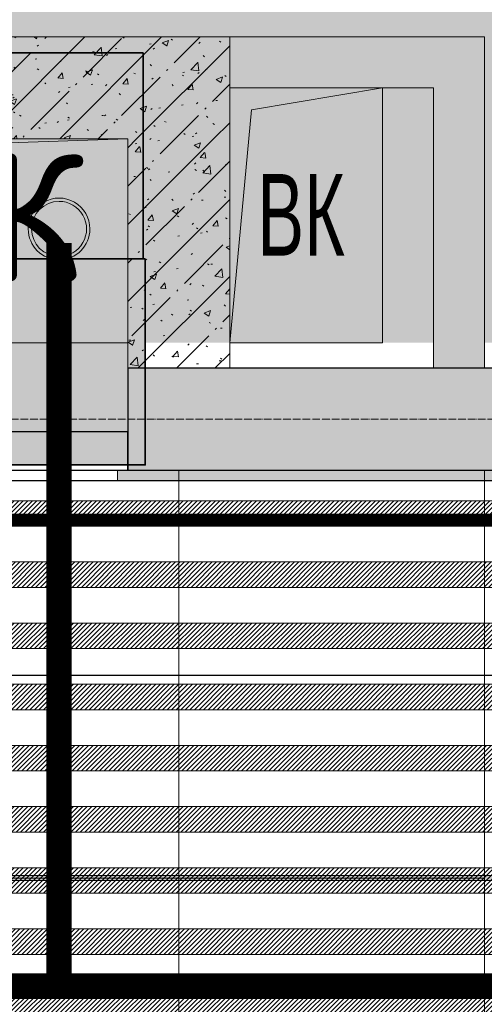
# Model space of a CAD drawing. Header units: millimetres. Extents: x -525784 to 178656, y -69521 to 385150.
# Tile 238 of 256: x -181115 to -180203, y 366396 to 368328. Entities that reach past the tile are written whole.
import ezdxf
from ezdxf import colors
from ezdxf.entities.mleader import LeaderData, LeaderLine
from ezdxf.math import Vec2, Vec3

# ---------------------------------------------------------------- set-up
doc = ezdxf.new("R2010")
doc.units = ezdxf.units.MM
for name, pattern in [('( Hidden )', [0.375, 0.25, -0.125]), ('-D1-03x03', [6, 3, -3]), ('-D1d1-15x02', [19, 15, -2, 0, -2]), ('DASHDOT', [25.4, 12.7, -6.35, 0, -6.35])]:
    doc.linetypes.add(name, pattern=pattern)
doc.layers.get('Defpoints').update_dxf_attribs({"color": 31})
for name, color, linetype, lineweight in [('_0', 7, 'Continuous', 13), ('A-DETL-GENF', 7, 'Continuous', 5), ('A-FLOR', 7, 'Continuous', 5), ('A-GENM-HDLN', 7, '-D1-03x03', 5), ('A-WALL', 7, 'Continuous', 5), ('A-WALL-FNSH', 8, 'Continuous', 5), ('dim_light', 12, 'Continuous', 9), ('dim_razv', 93, 'DASHDOT', 9), ('EOM', 1, 'Continuous', 5), ('I-WALL', 7, 'Continuous', 5), ('M-EQPM', 7, 'Continuous', 5), ('M-EQPM-IDEN', 7, 'Continuous', 5), ('pot', 183, 'Continuous', 15), ('pot sh', 183, 'Continuous', 15), ('S-GRID', 7, 'Continuous', 5), ('wall_new', 152, 'Continuous', 30)]:
    doc.layers.add(name, color=color, linetype=linetype, lineweight=lineweight)
for name, color, linetype, true_color in [('PDF13_0', 30, 'Continuous', 0xff7f00), ('PDF13_Оборудование', 7, 'Continuous', 0xffffff), ('PDF3_Geometry', 7, 'Continuous', 0xdedede)]:
    doc.layers.add(name, color=color, linetype=linetype, true_color=true_color)
doc.layers.add('PDF_Text', color=7, linetype='Continuous')
doc.layers.add('pol', color=7, linetype='Continuous', lineweight=15, true_color=0x738991)
doc.layers.add('Сводный план', color=1, linetype='Continuous', lineweight=0, true_color=0xff0000)
doc.styles.add('Arial Narrow_2', font='txt', dxfattribs={"width": 0.75, "height": 250})
doc.styles.add('fl_iso paper', font='isocpeur.ttf', dxfattribs={"width": 0.8, "oblique": 10})
doc.styles.add('PDF ISOCPEUR', font='isocpeur.ttf')
doc.dimstyles.new('In tre 1_75', dxfattribs={"dimtxt": 220, "dimasz": 120, "dimexe": 60, "dimexo": 10, "dimgap": 50, "dimtad": 1, "dimdec": 0, "dimrnd": 5, "dimzin": 0, "dimdsep": 46, "dimtxsty": 'fl_iso paper', "dimblk": 'ARCHTICK', "dimcen": 0, "dimdle": 60, "dimadec": 0, "dimazin": 0, "dimtfac": 1, "dimtdec": 0, "dimtofl": 0, "dimtmove": 1, "dimatfit": 1, "dimfxl": 1, "dimtfill": 1, "dimtolj": 1, "dimtzin": 0, "dimarcsym": 1})
pattern_1 = [(225, (-233499.5126, 347664.789), (4.49012806, -4.49012806), [])]
pattern_2 = [(225, (-233499.5126, 348024.789), (4.49012806, -4.49012806), [])]
pattern_3 = [(45, (-192252.93, 346694.18), (-75.43415, 75.43415), [106.68, -17.78, 3.556, -17.78]), (45, (-192252.93, 346769.56), (-75.43415, 75.43415), []), (50, (-192252.93, 346694.18), (127.5292, -11.15758), [13.335, -146.685]), (355, (-192252.93, 346694.18), (-24.66966, 133.74), [10.668, -117.348]), (100.451, (-192242.31, 346693.25), (102.85973, 122.5818), [11.333, -124.663]), (46.184, (-192252.93, 346729.74), (189.7552, -29.4304), [20.002, -220.027]), (96.636, (-192237.12, 346727.29), (166.1822, 173.1996), [17, -186.995]), (351.184, (-192252.93, 346729.74), (166.184, 173.1976), [16.002, -176.022]), (21, (-192235.15, 346720.85), (106.13027, -71.58603), [13.335, -146.685]), (326, (-192235.15, 346720.85), (43.2619, 128.93175), [10.668, -117.348]), (71.451, (-192226.31, 346714.88), (149.392, 57.34505), [11.333, -124.663]), (37.5, (-192252.935, 346694.178), (2.16223, 59.18836), [3.353, -112.573, 3.353, -115.773, -117.792]), (37.5, (-192252.935, 346694.178), (2.16223, 59.18836), [-235.052, 3.353, -114.44]), (7.5, (-192252.935, 346694.18), (46.77386, 70.12615), [3.353, -64.567, 3.353, -109.906, -44.894]), (7.5, (-192252.935, 346694.18), (46.77386, 70.12615), [-181.178, 3.353, -41.542]), (327.5, (-192292.584, 346694.18), (94.91367, -4.01009), [3.353, -41.097, 3.353, -135.331, -184.023]), (327.5, (-192292.584, 346694.18), (94.91367, -4.01009), [-183.134, 3.353, -180.67]), (317.5, (-192310.36, 346694.18), (103.69057, 17.79882), [3.353, -54.432, 3.353, -88.748, -130.683]), (317.5, (-192310.36, 346694.18), (103.69057, 17.79882), [-149.885, 3.353, -127.33])]

# ---------------------------------------------------------------- blocks, each defined once
blk = doc.blocks.new('_ArchTick')
at = {"color": 0, "linetype": 'ByBlock', "lineweight": 9, "const_width": 0.15}
blk.add_lwpolyline([(-0.5, -0.5), (0.5, 0.5)], dxfattribs=at)
blk = doc.blocks.new('*D6234')
at = {"layer": 'Defpoints', "color": 0, "transparency": 16777216}
for p in [(-178952.9, 366427.3), (-184152.9, 366189.7), (-178952.9, 366189.7)]:
    blk.add_point(p, dxfattribs=at)
at = {"layer": 'dim_light', "color": 0, "lineweight": -2, "transparency": 16777216}
for p, q in [((-184152.9, 366199.7), (-184152.9, 366487.3)), ((-178952.9, 366199.7), (-178952.9, 366487.3)), ((-184212.9, 366427.3), (-178892.9, 366427.3))]:
    blk.add_line(p, q, dxfattribs=at)
at = {"layer": 'dim_light', "color": 0, "lineweight": -2, "transparency": 16777216, "xscale": 120, "yscale": 120, "zscale": 120, "rotation": 180}
blk.add_blockref('_ArchTick', (-184152.9, 366427.3), dxfattribs=at)
at = {"layer": 'dim_light', "color": 0, "lineweight": -2, "transparency": 16777216, "xscale": 120, "yscale": 120, "zscale": 120}
blk.add_blockref('_ArchTick', (-178952.9, 366427.3), dxfattribs=at)
at = {"layer": 'dim_light', "color": 0, "transparency": 16777216, "insert": (-181552.9, 366587.3), "char_height": 220, "attachment_point": 5, "style": 'fl_iso paper', "bg_fill": 3, "box_fill_scale": 1.1, "bg_fill_color": 256, "bg_fill_true_color": 13158600, "bg_fill_transparency": 0}
blk.add_mtext('\\A1;5200', dxfattribs=at)
blk = doc.blocks.new('*U12213')
at = {"layer": 'pol', "true_color": 0x007dfa, "transparency": 33554687}
h = blk.add_hatch(color=150, dxfattribs=at)
h.dxf.hatch_style = 1
h.paths.add_polyline_path([(22892.6, 0), (0, 0), (0, -10), (22892.6, -10)])
at = {"layer": 'pol', "color": 162, "true_color": 0x2c3cc9}
blk.add_lwpolyline([(22892.6, 0), (0, 0), (0, -10), (22892.6, -10)], close=True, dxfattribs=at)
blk = doc.blocks.new('kggfdrrrv44')
at = {"layer": 'PDF13_0', "lineweight": 25}
blk.add_lwpolyline([(7505.7, 20297.8), (10242.6, 20297.8), (10242.6, 20985.7), (10877.6, 20985.7), (10877.6, 20297.8), (25074.1, 20297.8), (25074.1, 20943.3), (25406.5, 20943.3), (25406.5, 20297.8), (29057.7, 20297.8)], dxfattribs=at)
at = {"layer": 'PDF13_Оборудование', "transparency": 33554559}
for points in [[(11430, 21519.1), (10490.2, 21519.1), (11430, 21114.8)], [(10490.2, 21519.1), (11430, 21114.8), (10490.2, 21114.8)], [(11434.3, 21114.8), (10494.5, 21114.8), (11434.3, 20710.5)], [(10494.5, 21114.8), (11434.3, 20710.5), (10494.5, 20710.5)]]:
    blk.add_solid(points, dxfattribs=at)
at = {"layer": 'PDF_Text', "color": 177, "lineweight": 35, "true_color": 0x283188}
for points in [[(11430, 21519.1), (10490.2, 21519.1), (10490.2, 21114.8), (11430, 21114.8)], [(11434.3, 21114.8), (10494.5, 21114.8), (10494.5, 20710.5), (11434.3, 20710.5)]]:
    blk.add_lwpolyline(points, close=True, dxfattribs=at)
at = {"layer": 'PDF_Text', "color": 177, "true_color": 0x283188, "insert": (10004.3, 21070), "char_height": 249.99, "attachment_point": 7, "style": 'PDF ISOCPEUR'}
blk.add_mtext('АМ СПЖ', dxfattribs=at)
blk = doc.blocks.new('ghfrrdx644')
at = {"layer": 'PDF3_Geometry', "color": 96, "lineweight": 18, "true_color": 0x008000}
for centre, radius, start, end in [((12691.1, 19219.1), 60.5, 359.9998, 180.0002), ((12691.1, 19219.1), 54, 90.0006, 269.9994), ((12691.1, 19219.1), 54, 90.0006, 269.9994), ((12691.1, 19219.1), 54, 269.9994, 90.0006), ((12691.1, 19219.1), 54, 269.9994, 90.0006), ((12691.1, 19219.1), 60.5, 180.0002, 359.9998), ((12691.1, 19034.8), 18, 89.9994, 270.0006), ((12691.1, 19034.8), 18, 89.9994, 270.0006), ((12691.1, 19034.8), 17.1, 89.9988, 270.0012), ((12691.1, 19034.8), 14.4, 89.9993, 270.0007), ((12691.1, 19034.8), 14.4, 89.9993, 270.0007), ((12691.1, 19034.8), 13.5, 90.0038, 269.9962), ((12691.1, 19034.8), 13.5, 90.0038, 269.9962), ((12691.1, 19034.8), 13.5, 90.0038, 269.9962), ((12691.1, 19034.8), 13.5, 90.0004, 269.9996), ((12691.1, 19034.8), 18, 270.0006, 89.9994), ((12691.1, 19034.8), 18, 270.0006, 89.9994), ((12691.1, 19034.8), 17.1, 270, 90), ((12691.1, 19034.8), 14.4, 270.0007, 89.9993), ((12691.1, 19034.8), 14.4, 270.0007, 89.9993), ((12691.1, 19034.8), 13.5, 270.0008, 89.9992), ((12691.1, 19034.8), 13.5, 270.0008, 89.9992), ((12691.1, 19034.8), 13.5, 270.0008, 89.9992), ((12691.1, 19034.8), 13.5, 270.0019, 89.9981), ((12691.1, 19034.8), 12.6, 89.9992, 270.0008), ((12691.1, 19034.8), 12.6, 270.0008, 89.9992), ((12691.1, 19034.8), 12.6, 270.0008, 89.9992)]:
    blk.add_arc(centre, radius, start, end, dxfattribs=at)
at = {"layer": 'Сводный план', "color": 96, "true_color": 0x008000, "const_width": 50}
for points in [[(32475.1, 20256.3), (31175.2, 20267.1), (31175.5, 17733.2), (8606.3, 17733.2), (8605.2, 17960.8)], [(12691.1, 19191.4), (12691.1, 17733.2)]]:
    blk.add_lwpolyline(points, dxfattribs=at)
blk = doc.blocks.new('A_MEQ_OpeningShaft-Rectangular - ВК-4834846-50_AS_M_L24')
at = {"layer": 'A-DETL-GENF'}
for p, q in [((42.9, -42.9), (300, 0)), ((300, 0), (300, -500)), ((0, -500), (42.9, -42.9)), ((0, -500), (300, -500))]:
    blk.add_line(p, q, dxfattribs=at)
at = {"layer": 'A-GENM-HDLN'}
for p, q in [((300, -500), (300, 0)), ((0, -500), (300, -500))]:
    blk.add_line(p, q, dxfattribs=at)
blk = doc.blocks.new('A_MEQ_OpeningShaft-Rectangular - ВК-4805161-50_AS_M_L24')
at = {"layer": 'A-DETL-GENF'}
for p, q in [((0, 0), (0, -400)), ((57.1, -57.1), (1750, 0)), ((0, -400), (57.1, -57.1)), ((0, -400), (1750, -400))]:
    blk.add_line(p, q, dxfattribs=at)
at = {"layer": 'A-GENM-HDLN'}
for p, q in [((0, 0), (0, -400)), ((0, -400), (1750, -400))]:
    blk.add_line(p, q, dxfattribs=at)

msp = doc.modelspace()

# ---------------------------------------------------------------- hatches: boundary and pattern name
at = {"layer": '_0', "transparency": 33554534}
h = msp.add_hatch(color=252, dxfattribs=at)
h.dxf.hatch_style = 1
h.paths.add_polyline_path([(-154802.1, 346193.4), (-192753.7, 346193.4), (-192753.7, 376145), (-154802.1, 376145)])
h.paths.add_polyline_path([(-161802.9, 356694.2), (-161802.9, 356294.2), (-161302.9, 356294.2), (-161302.9, 353444.2), (-163402.9, 353444.2), (-163402.9, 354644.2), (-183902.9, 354644.2), (-183902.9, 353444.2), (-186502.9, 353444.2), (-186502.9, 355844.2), (-186002.9, 355844.2), (-186002.9, 356694.2), (-183902.9, 356694.2), (-183902.9, 360744.2), (-179002.9, 360744.2), (-179002.9, 359244.2), (-177402.9, 359244.2), (-177402.9, 365644.2), (-185752.9, 365644.2), (-185752.9, 367444.2), (-185753.5, 367444.2), (-185753.5, 367644.2), (-183902.9, 367644.2), (-183902.9, 367694.2), (-163952.9, 367694.2), (-163952.9, 369444.2), (-160672.9, 369444.2), (-160672.9, 367444.2), (-161752.9, 367444.2), (-161752.9, 365644.2), (-169802.9, 365644.2), (-169802.9, 356694.2)], flags=16)
at = {"layer": 'A-WALL'}
h = msp.add_hatch(dxfattribs=at)
h.set_pattern_fill('FP_1', color=256, style=0, pattern_type=2)
h.set_pattern_definition([(45, (-192252.935, 346694.18), (-57.02463, 57.02463), []), (45, (-192195.91, 346694.18), (-57.02463, 57.02463), [100.806, -20.161, 3.353, -16.808])])
h.paths.add_polyline_path([(-176402.9, 367444.2), (-176152.9, 367444.2), (-176152.9, 367644.2), (-177202.9, 367644.2), (-177202.9, 367444.2), (-176681.9, 367444.2)])
h.paths.add_polyline_path([(-178552.9, 367444.2), (-178252.9, 367444.2), (-178252.9, 367644.2), (-180902.9, 367644.2), (-180902.9, 367444.2), (-178707.4, 367444.2)])
h.paths.add_polyline_path([(-183402.9, 367444.2), (-182602.9, 367444.2), (-182602.9, 367644.2), (-183852.9, 367644.2), (-183852.9, 367444.2), (-183626.5, 367444.2)])
at = {"layer": 'I-WALL'}
h = msp.add_hatch(dxfattribs=at)
h.set_pattern_fill('FP_43', color=256, style=0, pattern_type=2)
h.set_pattern_definition(pattern_3)
h.paths.add_polyline_path([(-180902.9, 368094.2), (-180702.9, 368094.2), (-180702.9, 368294.2), (-182702.9, 368294.2), (-182702.9, 368094.2), (-181311.6, 368094.2)])
at = {"layer": 'I-WALL', "true_color": 0xf5f5f0}
for points in [[(-180302.9, 368194.2), (-180202.9, 368194.2), (-180202.9, 368294.2), (-180702.9, 368294.2), (-180702.9, 368194.2), (-180443.5, 368194.2)], [(-180202.9, 367644.2), (-180202.9, 368194.2), (-180302.9, 368194.2), (-180302.9, 367644.2)]]:
    msp.add_hatch(color=7, dxfattribs=at).paths.add_polyline_path(points)
at = {"layer": 'I-WALL'}
h = msp.add_hatch(dxfattribs=at)
h.set_pattern_fill('FP_43', color=256, style=0, pattern_type=2)
h.set_pattern_definition(pattern_3)
h.paths.add_polyline_path([(-180902.9, 367644.2), (-180702.9, 367644.2), (-180702.9, 368094.2), (-180902.9, 368094.2), (-180902.9, 367948.5)])
at = {"layer": 'I-WALL', "true_color": 0xf5f3ef}
h = msp.add_hatch(color=7, dxfattribs=at)
h.paths.add_polyline_path([(-180904.5, 367424.2), (-180904.5, 367444.2), (-180922.9, 367444.2), (-180922.9, 367424.2)])
h.paths.add_polyline_path([(-182702.9, 367424.2), (-182582.9, 367424.2), (-182582.9, 367444.2), (-182702.9, 367444.2)])
for points in [[(-180701.3, 367424.2), (-180701.3, 367444.2), (-180904.5, 367444.2), (-180904.5, 367424.2)], [(-180252.9, 367424.2), (-180252.9, 367444.2), (-180701.3, 367444.2), (-180701.3, 367424.2)], [(-178552.9, 367424.2), (-178552.9, 367444.2), (-180252.9, 367444.2), (-180252.9, 367424.2), (-178996.7, 367424.2)]]:
    msp.add_hatch(color=7, dxfattribs=at).paths.add_polyline_path(points)
at = {"layer": 'pot sh', "linetype": 'ByBlock', "lineweight": 0, "true_color": 0x91caaf}
h = msp.add_hatch(dxfattribs=at)
h.set_pattern_fill('ANSI31', color=253, scale=2, angle=180)
h.set_pattern_definition([(225, (-233499.5126, 348264.789), (4.49012806, -4.49012806), [])])
h.paths.add_polyline_path([(-185532.9, 367334.2), (-161972.9, 367334.2), (-161972.9, 367384.2), (-185532.9, 367384.2)])
h = msp.add_hatch(dxfattribs=at)
h.set_pattern_fill('ANSI31', color=253, scale=2, angle=180)
h.set_pattern_definition([(225, (-233499.5126, 348384.789), (4.49012806, -4.49012806), [])])
h.paths.add_polyline_path([(-185532.9, 367214.2), (-161972.9, 367214.2), (-161972.9, 367264.2), (-185532.9, 367264.2)])
h = msp.add_hatch(dxfattribs=at)
h.set_pattern_fill('ANSI31', color=253, scale=2, angle=180)
h.set_pattern_definition(pattern_2)
h.paths.add_polyline_path([(-185532.9, 367094.2), (-161972.9, 367094.2), (-161972.9, 367144.2), (-185532.9, 367144.2)])
h = msp.add_hatch(dxfattribs=at)
h.set_pattern_fill('ANSI31', color=253, scale=2, angle=180)
h.set_pattern_definition([(225, (-233499.5126, 347904.789), (4.49012806, -4.49012806), [])])
h.paths.add_polyline_path([(-185532.9, 366974.2), (-161972.9, 366974.2), (-161972.9, 367024.2), (-185532.9, 367024.2)])
h = msp.add_hatch(dxfattribs=at)
h.set_pattern_fill('ANSI31', color=253, scale=2, angle=180)
h.set_pattern_definition(pattern_2)
h.paths.add_polyline_path([(-185532.9, 366854.2), (-161972.9, 366854.2), (-161972.9, 366904.2), (-185532.9, 366904.2)])

# ---------------------------------------------------------------- linework, layer by layer
at = {"layer": 'A-FLOR'}
msp.add_line((-180922.9, 367444.2), (-182582.9, 367444.2), dxfattribs=at)
at = {"layer": 'A-WALL', "lineweight": 9}
for p, q in [((-180202.9, 368294.2), (-182702.9, 368294.2)), ((-180202.9, 367644.2), (-180202.9, 368294.2)), ((-180702.9, 368194.2), (-180302.9, 368194.2)), ((-180702.9, 367644.2), (-180702.9, 368194.2)), ((-180302.9, 368194.2), (-180302.9, 367644.2)), ((-182702.9, 368094.2), (-180902.9, 368094.2)), ((-180902.9, 368094.2), (-180902.9, 367644.2))]:
    msp.add_line(p, q, dxfattribs=at)
at = {"layer": 'A-WALL'}
msp.add_line((-180702.9, 368294.2), (-180702.9, 368194.2), dxfattribs=at)
at = {"layer": 'A-WALL', "lineweight": 25}
for p, q in [((-178252.9, 367644.2), (-180902.9, 367644.2)), ((-180902.9, 367644.2), (-180902.9, 367444.2)), ((-180902.9, 367444.2), (-178252.9, 367444.2))]:
    msp.add_line(p, q, dxfattribs=at)
at = {"layer": 'A-WALL-FNSH'}
for p, q in [((-180902.9, 367444.2), (-180922.9, 367444.2)), ((-180922.9, 367444.2), (-180922.9, 367424.2)), ((-180922.9, 367424.2), (-178252.9, 367424.2))]:
    msp.add_line(p, q, dxfattribs=at)
at = {"layer": 'dim_razv', "color": 1, "linetype": '( Hidden )', "ltscale": 10, "true_color": 0xff0a0a, "const_width": 25}
msp.add_lwpolyline([(-185435, 367174.2), (-185435, 367346.4), (-178251.6, 367346.4)], dxfattribs=at)
at = {"layer": 'pot sh'}
for points in [[(-185532.9, 367334.2), (-161972.9, 367334.2), (-161972.9, 367384.2), (-185532.9, 367384.2)], [(-185532.9, 367214.2), (-161972.9, 367214.2), (-161972.9, 367264.2), (-185532.9, 367264.2)], [(-185532.9, 367094.2), (-161972.9, 367094.2), (-161972.9, 367144.2), (-185532.9, 367144.2)], [(-185532.9, 366974.2), (-161972.9, 366974.2), (-161972.9, 367024.2), (-185532.9, 367024.2)], [(-185532.9, 366854.2), (-161972.9, 366854.2), (-161972.9, 366904.2), (-185532.9, 366904.2)]]:
    msp.add_lwpolyline(points, close=True, dxfattribs=at)
at = {"layer": 'S-GRID', "linetype": '-D1d1-15x02'}
msp.add_line((-195228.5, 367544.2), (-153552.8, 367544.2), dxfattribs=at)
at = {"layer": 'wall_new', "color": 212, "lineweight": 30, "true_color": 0xb800b8}
msp.add_lwpolyline([(-181672.9, 367444.2), (-180902.9, 367444.2), (-180902.9, 367519.2), (-181672.9, 367519.2)], close=True, dxfattribs=at)

# ---------------------------------------------------------------- block references
at = {"layer": 'M-EQPM'}
for name, p in [('A_MEQ_OpeningShaft-Rectangular - ВК-4834846-50_AS_M_L24', (-180702.9, 368194.2)), ('A_MEQ_OpeningShaft-Rectangular - ВК-4805161-50_AS_M_L24', (-182652.9, 368094.2))]:
    msp.add_blockref(name, p, dxfattribs=at)

# ---------------------------------------------------------------- texts
at = {"layer": 'M-EQPM-IDEN', "insert": (-180648.5, 368025.3), "char_height": 160, "width": 216.456, "attachment_point": 1, "style": 'Arial Narrow_2'}
msp.add_mtext('ВК', dxfattribs=at)

# ---------------------------------------------------------------- next in the draw order: dimensions: what is measured, and where the dimension line sits
at = {"layer": 'dim_light'}
dim = msp.add_linear_dim(base=(-178952.9, 366427.3), p1=(-184152.9, 366189.7), p2=(-178952.9, 366189.7), dimstyle='In tre 1_75', dxfattribs=at)
dim.commit()
dim.dimension.update_dxf_attribs({"geometry": '*D6234', "text_midpoint": (-181552.9, 366587.3)})

# ---------------------------------------------------------------- next in the draw order: leaders
at = {"layer": 'EOM', "color": 0}
ml = msp.add_multileader_mtext('Standard', dxfattribs=at)
ml.set_content('1 розетка 220В, Н=300 мм\\P(для уборочного инвентаря)', style='fl_iso paper')
ml.set_leader_properties()
ml.build(insert=Vec2(0, 0))
ml.multileader.update_dxf_attribs({"text_left_attachment_type": 6, "text_right_attachment_type": 6, "arrow_head_size": 110})
ctx = ml.context
ctx.base_point, ctx.char_height, ctx.arrow_head_size, ctx.landing_gap_size, ctx.plane_origin = Vec3(-180401.1, 369832.7), 250, 110, 1.5, Vec3(-150948, 354798.6)
ctx.left_attachment, ctx.right_attachment = 6, 6
notes = []
notes.append((ctx, [(0, (1, 1, 0), (-176638.2, 369832.7), (-1, 0), 114.4, [(2, [(-175264.7, 367444.2)], 0, [])])]))
ctx.mtext.insert, ctx.mtext.rotation, ctx.mtext.width, ctx.mtext.defined_height, ctx.mtext.line_spacing_factor, ctx.mtext.flow_direction = Vec3(-180399.6, 370157.7), 6.283185, 3818.357, 1444.4, 0.8, 5
ctx.mtext.has_bg_fill, ctx.mtext.bg_color, ctx.mtext.bg_scale_factor, ctx.mtext.bg_transparency, ctx.mtext.use_window_bg_color = 1, -1027028792, 1.5, 0, 1
for ctx, leaders in notes:
    for number, flags, end, landing, length, lines in leaders:
        leader = LeaderData()
        leader.index, (leader.has_last_leader_line, leader.has_dogleg_vector, leader.attachment_direction) = number, flags
        leader.last_leader_point, leader.dogleg_vector, leader.dogleg_length = Vec3(end), Vec3(landing), length
        for number, points, colour, breaks in lines:
            line = LeaderLine()
            line.index, line.vertices, line.color, line.breaks = number, Vec3.list(points), colors.encode_raw_color(colour), breaks
            leader.lines.append(line)
        ctx.leaders.append(leader)

# ---------------------------------------------------------------- next in the draw order: hatches: boundary and pattern name
at = {"layer": 'pot sh', "linetype": 'ByBlock', "lineweight": 0, "true_color": 0x91caaf}
h = msp.add_hatch(dxfattribs=at)
h.set_pattern_fill('ANSI31', color=253, scale=2, angle=180)
h.set_pattern_definition(pattern_1)
h.paths.add_polyline_path([(-185532.9, 366734.2), (-161972.9, 366734.2), (-161972.9, 366784.2), (-185532.9, 366784.2)])
h = msp.add_hatch(dxfattribs=at)
h.set_pattern_fill('ANSI31', color=253, scale=2, angle=180)
h.set_pattern_definition([(225, (-233499.5126, 347544.789), (4.49012806, -4.49012806), [])])
h.paths.add_polyline_path([(-185532.9, 366614.2), (-161972.9, 366614.2), (-161972.9, 366664.2), (-185532.9, 366664.2)])
h = msp.add_hatch(dxfattribs=at)
h.set_pattern_fill('ANSI31', color=253, scale=2, angle=180)
h.set_pattern_definition(pattern_1)
h.paths.add_polyline_path([(-185532.9, 366494.2), (-161972.9, 366494.2), (-161972.9, 366544.2), (-185532.9, 366544.2)])
h = msp.add_hatch(dxfattribs=at)
h.set_pattern_fill('ANSI31', color=253, scale=2, angle=180)
h.set_pattern_definition([(225, (-233499.5126, 347304.789), (4.49012806, -4.49012806), [])])
h.paths.add_polyline_path([(-185532.9, 366374.2), (-161972.9, 366374.2), (-161972.9, 366424.2), (-185532.9, 366424.2)])

# ---------------------------------------------------------------- next in the draw order: linework, layer by layer
at = {"layer": 'Defpoints'}
msp.add_lwpolyline([(-185532.9, 367424.2), (-178252.9, 367424.2), (-178252.9, 367581.9), (-177202.9, 367581.9), (-177202.9, 367424.2), (-172502.9, 367424.2), (-172502.9, 367583.1), (-171452.9, 367582.8), (-171452.9, 367424.2), (-170302.9, 367424.2), (-170302.9, 367581.9), (-169252.9, 367581.8), (-169252.9, 367424.2), (-163682.9, 367424.2)], dxfattribs=at)
at = {"layer": 'pol'}
for points in [[(-181402.9, 367444.2), (-181402.9, 366643.6), (-180802.9, 366643.6), (-180802.9, 367444.2)], [(-180802.9, 367444.2), (-180802.9, 366643.6), (-180202.9, 366643.6), (-180202.9, 367444.2)], [(-181402.9, 365844.2), (-181402.9, 366643.6), (-180802.9, 366643.6), (-180802.9, 365844.2)], [(-180802.9, 365844.2), (-180802.9, 366643.6), (-180202.9, 366643.6), (-180202.9, 365844.2)]]:
    msp.add_lwpolyline(points, dxfattribs=at)
at = {"layer": 'pot'}
msp.add_lwpolyline([(-185532.9, 367424.2), (-163682.9, 367424.2), (-163682.9, 369224.2), (-160892.9, 369224), (-160892.9, 367664.1), (-161972.9, 367664.2), (-161972.9, 365864.2), (-185532.9, 365864.2)], close=True, dxfattribs=at)
at = {"layer": 'pot sh'}
for points in [[(-185532.9, 366734.2), (-161972.9, 366734.2), (-161972.9, 366784.2), (-185532.9, 366784.2)], [(-185532.9, 366614.2), (-161972.9, 366614.2), (-161972.9, 366664.2), (-185532.9, 366664.2)], [(-185532.9, 366494.2), (-161972.9, 366494.2), (-161972.9, 366544.2), (-185532.9, 366544.2)], [(-185532.9, 366374.2), (-161972.9, 366374.2), (-161972.9, 366424.2), (-185532.9, 366424.2)]]:
    msp.add_lwpolyline(points, close=True, dxfattribs=at)

# ---------------------------------------------------------------- next in the draw order: block references
at = {"layer": 'pol', "xscale": -1, "rotation": 180}
msp.add_blockref('*U12213', (-185690.5, 366639.2), dxfattribs=at)
at = {"layer": 'Сводный план'}
for name, p in [('kggfdrrrv44', (-192302.9, 346744.2)), ('ghfrrdx644', (-193729, 348698.6))]:
    msp.add_blockref(name, p, dxfattribs=at)

doc.saveas('drawing.dxf')
